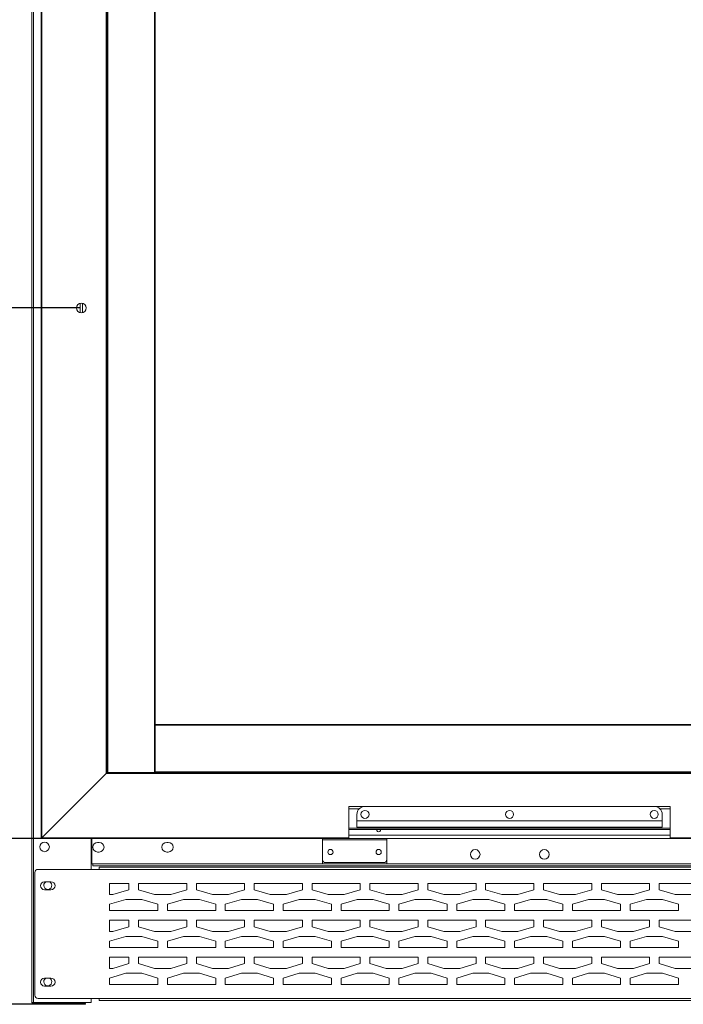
# Model space of a CAD drawing. Header units: millimetres. Extents: x 60669 to 65538, y 2663 to 5731.
# Tile 3 of 8: x 61078 to 61491, y 3688 to 4301. Entities that reach past the tile are written whole.
import ezdxf

# ---------------------------------------------------------------- set-up
doc = ezdxf.new("R2010")
doc.units = ezdxf.units.MM
doc.styles.get("Standard").update_dxf_attribs({"font": 'times.ttf'})
doc.dimstyles.new('ISO-25', dxfattribs={"dimtxt": 30, "dimasz": 20, "dimexe": 1.25, "dimexo": 0.625, "dimgap": 5, "dimtad": 1, "dimdsep": 46, "dimtxsty": 'Standard', "dimcen": 0, "dimclrd": 6, "dimclre": 6, "dimclrt": 6, "dimadec": 0, "dimazin": 0, "dimtfac": 1, "dimtofl": 0, "dimtmove": 0, "dimatfit": 3, "dimfxl": 1, "dimtfillclr": 6, "dimarcsym": 0})

# ---------------------------------------------------------------- blocks, each defined once
blk = doc.blocks.new('*D183')
at = {"color": 6, "lineweight": -2}
for p, q in [((61115.66, 4351.92), (61015.67, 4351.92)), ((61016.92, 4331.92), (61016.92, 4141.92)), ((61115.66, 4121.92), (61015.67, 4121.92))]:
    blk.add_line(p, q, dxfattribs=at)
at = {"color": 6}
for points in [[(61013.59, 4331.92), (61020.25, 4331.92), (61016.92, 4351.92)], [(61013.59, 4141.92), (61020.25, 4141.92), (61016.92, 4121.92)]]:
    blk.add_solid(points, dxfattribs=at)
at = {"layer": 'Defpoints', "color": 0}
for p in [(61116.28, 4351.92), (61016.92, 4121.92), (61116.28, 4121.92)]:
    blk.add_point(p, dxfattribs=at)
at = {"color": 6, "insert": (60996.66, 4236.92), "char_height": 30, "attachment_point": 5, "rotation": 90}
blk.add_mtext('230', dxfattribs=at)
blk = doc.blocks.new('*D184')
at = {"color": 6, "lineweight": -2}
for p, q in [((61115.66, 4121.92), (61015.67, 4121.92)), ((61016.92, 4101.92), (61016.92, 3811.62)), ((61115.66, 3791.62), (61015.67, 3791.62))]:
    blk.add_line(p, q, dxfattribs=at)
at = {"color": 6}
for points in [[(61013.59, 4101.92), (61020.25, 4101.92), (61016.92, 4121.92)], [(61013.59, 3811.62), (61020.25, 3811.62), (61016.92, 3791.62)]]:
    blk.add_solid(points, dxfattribs=at)
at = {"layer": 'Defpoints', "color": 0}
for p in [(61116.28, 4121.92), (61016.92, 3791.62), (61116.28, 3791.62)]:
    blk.add_point(p, dxfattribs=at)
at = {"color": 6, "insert": (60996.62, 3956.77), "char_height": 30, "attachment_point": 5, "rotation": 90}
blk.add_mtext('330.3', dxfattribs=at)
blk = doc.blocks.new('*D196')
at = {"color": 6, "lineweight": -2}
for p, q in [((61104.26, 5468.42), (60707.08, 5468.42)), ((60708.33, 5448.42), (60708.33, 3708.42)), ((61105.73, 3688.42), (60707.08, 3688.42))]:
    blk.add_line(p, q, dxfattribs=at)
at = {"color": 6}
for points in [[(60704.99, 5448.42), (60711.66, 5448.42), (60708.33, 5468.42)], [(60704.99, 3708.42), (60711.66, 3708.42), (60708.33, 3688.42)]]:
    blk.add_solid(points, dxfattribs=at)
at = {"layer": 'Defpoints', "color": 0}
for p in [(61104.88, 5468.42), (60708.33, 3688.42), (61106.36, 3688.42)]:
    blk.add_point(p, dxfattribs=at)
at = {"color": 6, "insert": (60688.02, 4578.42), "char_height": 30, "attachment_point": 5, "rotation": 90}
blk.add_mtext('1780', dxfattribs=at)

msp = doc.modelspace()

# ---------------------------------------------------------------- linework, layer by layer
at = {"color": 7, "linetype": 'Continuous', "lineweight": 18}
for p, q in [((61085.376, 3689.516), (61085.376, 5467.316)), ((61086.476, 3689.516), (61086.476, 5466.962)), ((61091.283, 5452.217), (61091.283, 3791.617)), ((61091.783, 5451.717), (61091.783, 3792.117)), ((61131.784, 5411.717), (61131.784, 3832.118)), ((61132.284, 5411.217), (61132.284, 3832.618)), ((61132.284, 3832.617), (61132.284, 5411.217)), ((61132.784, 3832.617), (61132.784, 5411.217)), ((61161.784, 3832.617), (61161.784, 5411.217)), ((61162.284, 3862.617), (61162.284, 5381.216)), ((61162.283, 3862.117), (61162.283, 3862.617)), ((61162.283, 3833.116), (61162.283, 3862.117)), ((61603.283, 3862.117), (61162.283, 3862.117)), ((61603.283, 3862.617), (61162.284, 3862.617)), ((61091.783, 3792.117), (61131.784, 3832.118)), ((61091.783, 3792.116), (61131.784, 3832.116)), ((61131.784, 3832.116), (61564.283, 3832.116)), ((61132.284, 3832.617), (61132.784, 3832.617)), ((61132.284, 3832.616), (61564.283, 3832.616)), ((61132.784, 3832.617), (61161.784, 3832.617)), ((61161.784, 3832.617), (61162.284, 3832.617)), ((61603.283, 3833.116), (61162.283, 3833.116)), ((61162.283, 3832.616), (61162.283, 3833.116)), ((61603.283, 3832.616), (61162.283, 3832.616)), ((61129.433, 3829.766), (61129.433, 3829.766)), ((61282.783, 3811.616), (61482.783, 3811.616)), ((61282.783, 3792.116), (61282.783, 3811.616)), ((61282.783, 3810.016), (61289.118, 3810.016)), ((61287.783, 3802.616), (61287.783, 3806.616)), ((61292.783, 3811.616), (61472.783, 3811.616)), ((61476.449, 3810.016), (61482.783, 3810.016)), ((61477.783, 3802.616), (61477.783, 3806.616)), ((61482.783, 3811.616), (61482.783, 3792.116)), ((61287.783, 3798.616), (61287.783, 3802.616)), ((61287.783, 3802.616), (61477.783, 3802.616)), ((61477.783, 3798.616), (61477.783, 3802.616)), ((61094.482, 3794.816), (61094.483, 3794.816)), ((61482.783, 3797.987), (61282.783, 3797.987)), ((61482.783, 3797.216), (61282.783, 3797.216)), ((61287.783, 3798.616), (61477.783, 3798.616)), ((61091.283, 3791.616), (61282.783, 3791.616)), ((61091.783, 3792.116), (61282.783, 3792.116)), ((61122.426, 3791.616), (61122.426, 3772.416)), ((61122.876, 3791.616), (61122.876, 3775.816)), ((61127.376, 3789.216), (61126.376, 3789.216)), ((61170.376, 3789.216), (61169.376, 3789.216)), ((61266.283, 3790.716), (61266.283, 3791.616)), ((61306.283, 3790.716), (61266.283, 3790.716)), ((61266.283, 3790.716), (61266.283, 3778.616)), ((61482.783, 3793.616), (61282.783, 3793.616)), ((61282.783, 3792.116), (61282.783, 3791.616)), ((61482.783, 3791.616), (61282.783, 3791.616)), ((61306.283, 3791.616), (61306.283, 3790.716)), ((61306.283, 3790.716), (61306.283, 3778.616)), ((61482.783, 3792.116), (61564.283, 3792.116)), ((61482.783, 3791.616), (61482.783, 3792.116)), ((61482.783, 3791.616), (61564.283, 3791.616)), ((61126.376, 3783.216), (61127.376, 3783.216)), ((61169.376, 3783.216), (61170.376, 3783.216)), ((61122.876, 3775.816), (61123.376, 3775.816)), ((61123.376, 3774.716), (61123.376, 3775.816)), ((61266.283, 3775.966), (61266.283, 3778.616)), ((61306.283, 3775.966), (61266.283, 3775.966)), ((61268.283, 3776.616), (61304.283, 3776.616)), ((61306.283, 3778.616), (61306.283, 3775.966)), ((61087.376, 3770.416), (61087.376, 3694.016)), ((61127.376, 3772.416), (61089.376, 3772.416)), ((61123.376, 3774.716), (61595.176, 3774.716)), ((61127.376, 3772.416), (61127.376, 3773.716)), ((61127.376, 3773.716), (61595.176, 3773.716)), ((61638.376, 3772.416), (61127.376, 3772.416)), ((61093.376, 3764.716), (61097.376, 3764.716)), ((61133.876, 3763.716), (61133.876, 3756.716)), ((61145.876, 3763.716), (61133.876, 3763.716)), ((61145.876, 3759.716), (61145.876, 3763.716)), ((61151.876, 3763.716), (61151.876, 3759.716)), ((61181.876, 3763.716), (61151.876, 3763.716)), ((61181.876, 3759.716), (61181.876, 3763.716)), ((61187.876, 3763.716), (61187.876, 3759.716)), ((61217.876, 3763.716), (61187.876, 3763.716)), ((61217.876, 3759.716), (61217.876, 3763.716)), ((61223.876, 3763.716), (61223.876, 3759.716)), ((61253.876, 3763.716), (61223.876, 3763.716)), ((61253.876, 3759.716), (61253.876, 3763.716)), ((61259.876, 3763.716), (61259.876, 3759.716)), ((61289.876, 3763.716), (61259.876, 3763.716)), ((61289.876, 3759.716), (61289.876, 3763.716)), ((61295.876, 3763.716), (61295.876, 3759.716)), ((61325.876, 3763.716), (61295.876, 3763.716)), ((61325.876, 3759.716), (61325.876, 3763.716)), ((61361.876, 3763.716), (61331.876, 3763.716)), ((61331.876, 3763.716), (61331.876, 3759.716)), ((61361.876, 3759.716), (61361.876, 3763.716)), ((61367.876, 3763.716), (61367.876, 3759.716)), ((61397.876, 3763.716), (61367.876, 3763.716)), ((61397.876, 3759.716), (61397.876, 3763.716)), ((61403.876, 3763.716), (61403.876, 3759.716)), ((61433.876, 3763.716), (61403.876, 3763.716)), ((61433.876, 3759.716), (61433.876, 3763.716)), ((61439.876, 3763.716), (61439.876, 3759.716)), ((61469.876, 3763.716), (61439.876, 3763.716)), ((61469.876, 3759.716), (61469.876, 3763.716)), ((61475.876, 3763.716), (61475.876, 3759.716)), ((61505.876, 3763.716), (61475.876, 3763.716)), ((61097.376, 3759.716), (61093.376, 3759.716)), ((61135.876, 3756.716), (61145.876, 3759.716)), ((61151.876, 3759.716), (61161.876, 3756.716)), ((61171.876, 3756.716), (61181.876, 3759.716)), ((61187.876, 3759.716), (61197.876, 3756.716)), ((61207.876, 3756.716), (61217.876, 3759.716)), ((61223.876, 3759.716), (61233.876, 3756.716)), ((61243.876, 3756.716), (61253.876, 3759.716)), ((61259.876, 3759.716), (61269.876, 3756.716)), ((61279.876, 3756.716), (61289.876, 3759.716)), ((61295.876, 3759.716), (61305.876, 3756.716)), ((61315.876, 3756.716), (61325.876, 3759.716)), ((61331.876, 3759.716), (61341.876, 3756.716)), ((61351.876, 3756.716), (61361.876, 3759.716)), ((61367.876, 3759.716), (61377.876, 3756.716)), ((61387.876, 3756.716), (61397.876, 3759.716)), ((61403.876, 3759.716), (61413.876, 3756.716)), ((61423.876, 3756.716), (61433.876, 3759.716)), ((61439.876, 3759.716), (61449.876, 3756.716)), ((61459.876, 3756.716), (61469.876, 3759.716)), ((61475.876, 3759.716), (61485.876, 3756.716)), ((61133.876, 3756.716), (61135.876, 3756.716)), ((61143.876, 3753.716), (61133.876, 3750.716)), ((61153.876, 3753.716), (61143.876, 3753.716)), ((61163.876, 3750.716), (61153.876, 3753.716)), ((61161.876, 3756.716), (61171.876, 3756.716)), ((61179.876, 3753.716), (61169.876, 3750.716)), ((61189.876, 3753.716), (61179.876, 3753.716)), ((61199.876, 3750.716), (61189.876, 3753.716)), ((61197.876, 3756.716), (61207.876, 3756.716)), ((61215.876, 3753.716), (61205.876, 3750.716)), ((61225.876, 3753.716), (61215.876, 3753.716)), ((61235.876, 3750.716), (61225.876, 3753.716)), ((61233.876, 3756.716), (61243.876, 3756.716)), ((61251.876, 3753.716), (61241.876, 3750.716)), ((61261.876, 3753.716), (61251.876, 3753.716)), ((61271.876, 3750.716), (61261.876, 3753.716)), ((61269.876, 3756.716), (61279.876, 3756.716)), ((61287.876, 3753.716), (61277.876, 3750.716)), ((61297.876, 3753.716), (61287.876, 3753.716)), ((61307.876, 3750.716), (61297.876, 3753.716)), ((61305.876, 3756.716), (61315.876, 3756.716)), ((61323.876, 3753.716), (61313.876, 3750.716)), ((61333.876, 3753.716), (61323.876, 3753.716)), ((61343.876, 3750.716), (61333.876, 3753.716)), ((61341.876, 3756.716), (61351.876, 3756.716)), ((61359.876, 3753.716), (61349.876, 3750.716)), ((61369.876, 3753.716), (61359.876, 3753.716)), ((61379.876, 3750.716), (61369.876, 3753.716)), ((61377.876, 3756.716), (61387.876, 3756.716)), ((61395.876, 3753.716), (61385.876, 3750.716)), ((61405.876, 3753.716), (61395.876, 3753.716)), ((61415.876, 3750.716), (61405.876, 3753.716)), ((61413.876, 3756.716), (61423.876, 3756.716)), ((61431.876, 3753.716), (61421.876, 3750.716)), ((61441.876, 3753.716), (61431.876, 3753.716)), ((61451.876, 3750.716), (61441.876, 3753.716)), ((61449.876, 3756.716), (61459.876, 3756.716)), ((61467.876, 3753.716), (61457.876, 3750.716)), ((61477.876, 3753.716), (61467.876, 3753.716)), ((61487.876, 3750.716), (61477.876, 3753.716)), ((61485.876, 3756.716), (61495.876, 3756.716)), ((61133.876, 3750.716), (61133.876, 3746.716)), ((61133.876, 3746.716), (61163.876, 3746.716)), ((61163.876, 3746.716), (61163.876, 3750.716)), ((61169.876, 3750.716), (61169.876, 3746.716)), ((61169.876, 3746.716), (61199.876, 3746.716)), ((61199.876, 3746.716), (61199.876, 3750.716)), ((61205.876, 3750.716), (61205.876, 3746.716)), ((61205.876, 3746.716), (61235.876, 3746.716)), ((61235.876, 3746.716), (61235.876, 3750.716)), ((61241.876, 3750.716), (61241.876, 3746.716)), ((61241.876, 3746.716), (61271.876, 3746.716)), ((61271.876, 3746.716), (61271.876, 3750.716)), ((61277.876, 3750.716), (61277.876, 3746.716)), ((61277.876, 3746.716), (61307.876, 3746.716)), ((61307.876, 3746.716), (61307.876, 3750.716)), ((61313.876, 3750.716), (61313.876, 3746.716)), ((61313.876, 3746.716), (61343.876, 3746.716)), ((61343.876, 3746.716), (61343.876, 3750.716)), ((61349.876, 3750.716), (61349.876, 3746.716)), ((61349.876, 3746.716), (61379.876, 3746.716)), ((61379.876, 3746.716), (61379.876, 3750.716)), ((61385.876, 3750.716), (61385.876, 3746.716)), ((61385.876, 3746.716), (61415.876, 3746.716)), ((61415.876, 3746.716), (61415.876, 3750.716)), ((61421.876, 3750.716), (61421.876, 3746.716)), ((61421.876, 3746.716), (61451.876, 3746.716)), ((61451.876, 3746.716), (61451.876, 3750.716)), ((61457.876, 3750.716), (61457.876, 3746.716)), ((61457.876, 3746.716), (61487.876, 3746.716)), ((61487.876, 3746.716), (61487.876, 3750.716)), ((61145.876, 3740.716), (61133.876, 3740.716)), ((61133.876, 3740.716), (61133.876, 3733.716)), ((61145.876, 3736.716), (61145.876, 3740.716)), ((61151.876, 3740.716), (61151.876, 3736.716)), ((61181.876, 3740.716), (61151.876, 3740.716)), ((61181.876, 3736.716), (61181.876, 3740.716)), ((61187.876, 3740.716), (61187.876, 3736.716)), ((61217.876, 3740.716), (61187.876, 3740.716)), ((61217.876, 3736.716), (61217.876, 3740.716)), ((61253.876, 3740.716), (61223.876, 3740.716)), ((61223.876, 3740.716), (61223.876, 3736.716)), ((61253.876, 3736.716), (61253.876, 3740.716)), ((61259.876, 3740.716), (61259.876, 3736.716)), ((61289.876, 3740.716), (61259.876, 3740.716)), ((61289.876, 3736.716), (61289.876, 3740.716)), ((61295.876, 3740.716), (61295.876, 3736.716)), ((61325.876, 3740.716), (61295.876, 3740.716)), ((61325.876, 3736.716), (61325.876, 3740.716)), ((61331.876, 3740.716), (61331.876, 3736.716)), ((61361.876, 3740.716), (61331.876, 3740.716)), ((61361.876, 3736.716), (61361.876, 3740.716)), ((61367.876, 3740.716), (61367.876, 3736.716)), ((61397.876, 3740.716), (61367.876, 3740.716)), ((61397.876, 3736.716), (61397.876, 3740.716)), ((61433.876, 3740.716), (61403.876, 3740.716)), ((61403.876, 3740.716), (61403.876, 3736.716)), ((61433.876, 3736.716), (61433.876, 3740.716)), ((61439.876, 3740.716), (61439.876, 3736.716)), ((61469.876, 3740.716), (61439.876, 3740.716)), ((61469.876, 3736.716), (61469.876, 3740.716)), ((61475.876, 3740.716), (61475.876, 3736.716)), ((61505.876, 3740.716), (61475.876, 3740.716)), ((61133.876, 3733.716), (61135.876, 3733.716)), ((61135.876, 3733.716), (61145.876, 3736.716)), ((61151.876, 3736.716), (61161.876, 3733.716)), ((61161.876, 3733.716), (61171.876, 3733.716)), ((61171.876, 3733.716), (61181.876, 3736.716)), ((61187.876, 3736.716), (61197.876, 3733.716)), ((61197.876, 3733.716), (61207.876, 3733.716)), ((61207.876, 3733.716), (61217.876, 3736.716)), ((61223.876, 3736.716), (61233.876, 3733.716)), ((61233.876, 3733.716), (61243.876, 3733.716)), ((61243.876, 3733.716), (61253.876, 3736.716)), ((61259.876, 3736.716), (61269.876, 3733.716)), ((61269.876, 3733.716), (61279.876, 3733.716)), ((61279.876, 3733.716), (61289.876, 3736.716)), ((61295.876, 3736.716), (61305.876, 3733.716)), ((61305.876, 3733.716), (61315.876, 3733.716)), ((61315.876, 3733.716), (61325.876, 3736.716)), ((61331.876, 3736.716), (61341.876, 3733.716)), ((61341.876, 3733.716), (61351.876, 3733.716)), ((61351.876, 3733.716), (61361.876, 3736.716)), ((61367.876, 3736.716), (61377.876, 3733.716)), ((61377.876, 3733.716), (61387.876, 3733.716)), ((61387.876, 3733.716), (61397.876, 3736.716)), ((61403.876, 3736.716), (61413.876, 3733.716)), ((61413.876, 3733.716), (61423.876, 3733.716)), ((61423.876, 3733.716), (61433.876, 3736.716)), ((61439.876, 3736.716), (61449.876, 3733.716)), ((61449.876, 3733.716), (61459.876, 3733.716)), ((61459.876, 3733.716), (61469.876, 3736.716)), ((61475.876, 3736.716), (61485.876, 3733.716)), ((61485.876, 3733.716), (61495.876, 3733.716)), ((61143.876, 3730.716), (61133.876, 3727.716)), ((61133.876, 3727.716), (61133.876, 3723.716)), ((61153.876, 3730.716), (61143.876, 3730.716)), ((61163.876, 3727.716), (61153.876, 3730.716)), ((61163.876, 3723.716), (61163.876, 3727.716)), ((61179.876, 3730.716), (61169.876, 3727.716)), ((61169.876, 3727.716), (61169.876, 3723.716)), ((61189.876, 3730.716), (61179.876, 3730.716)), ((61199.876, 3727.716), (61189.876, 3730.716)), ((61199.876, 3723.716), (61199.876, 3727.716)), ((61215.876, 3730.716), (61205.876, 3727.716)), ((61205.876, 3727.716), (61205.876, 3723.716)), ((61225.876, 3730.716), (61215.876, 3730.716)), ((61235.876, 3727.716), (61225.876, 3730.716)), ((61235.876, 3723.716), (61235.876, 3727.716)), ((61251.876, 3730.716), (61241.876, 3727.716)), ((61241.876, 3727.716), (61241.876, 3723.716)), ((61261.876, 3730.716), (61251.876, 3730.716)), ((61271.876, 3727.716), (61261.876, 3730.716)), ((61271.876, 3723.716), (61271.876, 3727.716)), ((61287.876, 3730.716), (61277.876, 3727.716)), ((61277.876, 3727.716), (61277.876, 3723.716)), ((61297.876, 3730.716), (61287.876, 3730.716)), ((61307.876, 3727.716), (61297.876, 3730.716)), ((61307.876, 3723.716), (61307.876, 3727.716)), ((61323.876, 3730.716), (61313.876, 3727.716)), ((61313.876, 3727.716), (61313.876, 3723.716)), ((61333.876, 3730.716), (61323.876, 3730.716)), ((61343.876, 3727.716), (61333.876, 3730.716)), ((61343.876, 3723.716), (61343.876, 3727.716)), ((61359.876, 3730.716), (61349.876, 3727.716)), ((61349.876, 3727.716), (61349.876, 3723.716)), ((61369.876, 3730.716), (61359.876, 3730.716)), ((61379.876, 3727.716), (61369.876, 3730.716)), ((61379.876, 3723.716), (61379.876, 3727.716)), ((61395.876, 3730.716), (61385.876, 3727.716)), ((61385.876, 3727.716), (61385.876, 3723.716)), ((61405.876, 3730.716), (61395.876, 3730.716)), ((61415.876, 3727.716), (61405.876, 3730.716)), ((61415.876, 3723.716), (61415.876, 3727.716)), ((61431.876, 3730.716), (61421.876, 3727.716)), ((61421.876, 3727.716), (61421.876, 3723.716)), ((61441.876, 3730.716), (61431.876, 3730.716)), ((61451.876, 3727.716), (61441.876, 3730.716)), ((61451.876, 3723.716), (61451.876, 3727.716)), ((61467.876, 3730.716), (61457.876, 3727.716)), ((61457.876, 3727.716), (61457.876, 3723.716)), ((61477.876, 3730.716), (61467.876, 3730.716)), ((61487.876, 3727.716), (61477.876, 3730.716)), ((61487.876, 3723.716), (61487.876, 3727.716)), ((61133.876, 3723.716), (61163.876, 3723.716)), ((61169.876, 3723.716), (61199.876, 3723.716)), ((61205.876, 3723.716), (61235.876, 3723.716)), ((61241.876, 3723.716), (61271.876, 3723.716)), ((61277.876, 3723.716), (61307.876, 3723.716)), ((61313.876, 3723.716), (61343.876, 3723.716)), ((61349.876, 3723.716), (61379.876, 3723.716)), ((61385.876, 3723.716), (61415.876, 3723.716)), ((61421.876, 3723.716), (61451.876, 3723.716)), ((61457.876, 3723.716), (61487.876, 3723.716)), ((61133.876, 3717.716), (61133.876, 3710.716)), ((61145.876, 3717.716), (61133.876, 3717.716)), ((61145.876, 3713.716), (61145.876, 3717.716)), ((61151.876, 3717.716), (61151.876, 3713.716)), ((61181.876, 3717.716), (61151.876, 3717.716)), ((61181.876, 3713.716), (61181.876, 3717.716)), ((61187.876, 3717.716), (61187.876, 3713.716)), ((61217.876, 3717.716), (61187.876, 3717.716)), ((61217.876, 3713.716), (61217.876, 3717.716)), ((61223.876, 3717.716), (61223.876, 3713.716)), ((61253.876, 3717.716), (61223.876, 3717.716)), ((61253.876, 3713.716), (61253.876, 3717.716)), ((61259.876, 3717.716), (61259.876, 3713.716)), ((61289.876, 3717.716), (61259.876, 3717.716)), ((61289.876, 3713.716), (61289.876, 3717.716)), ((61295.876, 3717.716), (61295.876, 3713.716)), ((61325.876, 3717.716), (61295.876, 3717.716)), ((61325.876, 3713.716), (61325.876, 3717.716)), ((61331.876, 3717.716), (61331.876, 3713.716)), ((61361.876, 3717.716), (61331.876, 3717.716)), ((61361.876, 3713.716), (61361.876, 3717.716)), ((61367.876, 3717.716), (61367.876, 3713.716)), ((61397.876, 3717.716), (61367.876, 3717.716)), ((61397.876, 3713.716), (61397.876, 3717.716)), ((61403.876, 3717.716), (61403.876, 3713.716)), ((61433.876, 3717.716), (61403.876, 3717.716)), ((61433.876, 3713.716), (61433.876, 3717.716)), ((61439.876, 3717.716), (61439.876, 3713.716)), ((61469.876, 3717.716), (61439.876, 3717.716)), ((61469.876, 3713.716), (61469.876, 3717.716)), ((61475.876, 3717.716), (61475.876, 3713.716)), ((61505.876, 3717.716), (61475.876, 3717.716)), ((61133.876, 3710.716), (61135.876, 3710.716)), ((61135.876, 3710.716), (61145.876, 3713.716)), ((61151.876, 3713.716), (61161.876, 3710.716)), ((61161.876, 3710.716), (61171.876, 3710.716)), ((61171.876, 3710.716), (61181.876, 3713.716)), ((61187.876, 3713.716), (61197.876, 3710.716)), ((61197.876, 3710.716), (61207.876, 3710.716)), ((61207.876, 3710.716), (61217.876, 3713.716)), ((61223.876, 3713.716), (61233.876, 3710.716)), ((61233.876, 3710.716), (61243.876, 3710.716)), ((61243.876, 3710.716), (61253.876, 3713.716)), ((61259.876, 3713.716), (61269.876, 3710.716)), ((61269.876, 3710.716), (61279.876, 3710.716)), ((61279.876, 3710.716), (61289.876, 3713.716)), ((61295.876, 3713.716), (61305.876, 3710.716)), ((61305.876, 3710.716), (61315.876, 3710.716)), ((61315.876, 3710.716), (61325.876, 3713.716)), ((61331.876, 3713.716), (61341.876, 3710.716)), ((61341.876, 3710.716), (61351.876, 3710.716)), ((61351.876, 3710.716), (61361.876, 3713.716)), ((61367.876, 3713.716), (61377.876, 3710.716)), ((61377.876, 3710.716), (61387.876, 3710.716)), ((61387.876, 3710.716), (61397.876, 3713.716)), ((61403.876, 3713.716), (61413.876, 3710.716)), ((61413.876, 3710.716), (61423.876, 3710.716)), ((61423.876, 3710.716), (61433.876, 3713.716)), ((61439.876, 3713.716), (61449.876, 3710.716)), ((61449.876, 3710.716), (61459.876, 3710.716)), ((61459.876, 3710.716), (61469.876, 3713.716)), ((61475.876, 3713.716), (61485.876, 3710.716)), ((61485.876, 3710.716), (61495.876, 3710.716)), ((61097.376, 3704.716), (61093.376, 3704.716)), ((61143.876, 3707.716), (61133.876, 3704.716)), ((61133.876, 3704.716), (61133.876, 3700.716)), ((61153.876, 3707.716), (61143.876, 3707.716)), ((61163.876, 3704.716), (61153.876, 3707.716)), ((61163.876, 3700.716), (61163.876, 3704.716)), ((61179.876, 3707.716), (61169.876, 3704.716)), ((61169.876, 3704.716), (61169.876, 3700.716)), ((61189.876, 3707.716), (61179.876, 3707.716)), ((61199.876, 3704.716), (61189.876, 3707.716)), ((61199.876, 3700.716), (61199.876, 3704.716)), ((61215.876, 3707.716), (61205.876, 3704.716)), ((61205.876, 3704.716), (61205.876, 3700.716)), ((61225.876, 3707.716), (61215.876, 3707.716)), ((61235.876, 3704.716), (61225.876, 3707.716)), ((61235.876, 3700.716), (61235.876, 3704.716)), ((61251.876, 3707.716), (61241.876, 3704.716)), ((61241.876, 3704.716), (61241.876, 3700.716)), ((61261.876, 3707.716), (61251.876, 3707.716)), ((61271.876, 3704.716), (61261.876, 3707.716)), ((61271.876, 3700.716), (61271.876, 3704.716)), ((61287.876, 3707.716), (61277.876, 3704.716)), ((61277.876, 3704.716), (61277.876, 3700.716)), ((61297.876, 3707.716), (61287.876, 3707.716)), ((61307.876, 3704.716), (61297.876, 3707.716)), ((61307.876, 3700.716), (61307.876, 3704.716)), ((61323.876, 3707.716), (61313.876, 3704.716)), ((61313.876, 3704.716), (61313.876, 3700.716)), ((61333.876, 3707.716), (61323.876, 3707.716)), ((61343.876, 3704.716), (61333.876, 3707.716)), ((61343.876, 3700.716), (61343.876, 3704.716)), ((61359.876, 3707.716), (61349.876, 3704.716)), ((61349.876, 3704.716), (61349.876, 3700.716)), ((61369.876, 3707.716), (61359.876, 3707.716)), ((61379.876, 3704.716), (61369.876, 3707.716)), ((61379.876, 3700.716), (61379.876, 3704.716)), ((61395.876, 3707.716), (61385.876, 3704.716)), ((61385.876, 3704.716), (61385.876, 3700.716)), ((61405.876, 3707.716), (61395.876, 3707.716)), ((61415.876, 3704.716), (61405.876, 3707.716)), ((61415.876, 3700.716), (61415.876, 3704.716)), ((61431.876, 3707.716), (61421.876, 3704.716)), ((61421.876, 3704.716), (61421.876, 3700.716)), ((61441.876, 3707.716), (61431.876, 3707.716)), ((61451.876, 3704.716), (61441.876, 3707.716)), ((61451.876, 3700.716), (61451.876, 3704.716)), ((61467.876, 3707.716), (61457.876, 3704.716)), ((61457.876, 3704.716), (61457.876, 3700.716)), ((61477.876, 3707.716), (61467.876, 3707.716)), ((61487.876, 3704.716), (61477.876, 3707.716)), ((61487.876, 3700.716), (61487.876, 3704.716)), ((61093.376, 3699.716), (61097.376, 3699.716)), ((61133.876, 3700.716), (61163.876, 3700.716)), ((61169.876, 3700.716), (61199.876, 3700.716)), ((61205.876, 3700.716), (61235.876, 3700.716)), ((61241.876, 3700.716), (61271.876, 3700.716)), ((61277.876, 3700.716), (61307.876, 3700.716)), ((61313.876, 3700.716), (61343.876, 3700.716)), ((61349.876, 3700.716), (61379.876, 3700.716)), ((61385.876, 3700.716), (61415.876, 3700.716)), ((61421.876, 3700.716), (61451.876, 3700.716)), ((61457.876, 3700.716), (61487.876, 3700.716)), ((61089.376, 3692.016), (61127.376, 3692.016)), ((61122.426, 3692.016), (61122.426, 3689.516)), ((61127.376, 3690.716), (61127.376, 3692.016)), ((61127.376, 3692.016), (61638.376, 3692.016)), ((61127.376, 3690.716), (61638.376, 3690.716)), ((61086.476, 3689.516), (61085.376, 3689.516)), ((61122.426, 3689.516), (61086.476, 3689.516)), ((61086.476, 3689.016), (61086.476, 3688.416)), ((61115.876, 3689.016), (61086.476, 3689.016)), ((61115.876, 3688.416), (61086.476, 3688.416)), ((61115.876, 3688.416), (61115.876, 3689.016)), ((61115.876, 3689.016), (61118.876, 3689.016)), ((61118.876, 3688.416), (61115.876, 3688.416)), ((61118.876, 3689.016), (61118.876, 3688.416))]:
    msp.add_line(p, q, dxfattribs=at)
at = {"color": 8, "linetype": 'Continuous', "lineweight": 18}
for p, q in [((61115.531, 4119.013), (61115.531, 4124.821)), ((61117.036, 4119.013), (61117.036, 4124.821)), ((61132.284, 3832.617), (61129.433, 3829.766)), ((61095.083, 3795.416), (61095.083, 3795.417)), ((61123.376, 3775.816), (61587.876, 3775.816))]:
    msp.add_line(p, q, dxfattribs=at)
at = {"color": 7, "linetype": 'Continuous', "lineweight": 18, "flags": 128}
for points in [[(61131.784, 3832.118), (61131.871, 3832.204), (61131.955, 3832.289), (61132.034, 3832.368), (61132.105, 3832.439), (61132.167, 3832.501), (61132.217, 3832.551), (61132.254, 3832.587), (61132.276, 3832.61), (61132.284, 3832.618)], [(61131.784, 3832.116), (61131.871, 3832.203), (61131.955, 3832.287), (61132.034, 3832.366), (61132.105, 3832.438), (61132.167, 3832.499), (61132.217, 3832.549), (61132.254, 3832.586), (61132.276, 3832.609), (61132.284, 3832.616)], [(61091.283, 3791.617), (61091.293, 3791.627), (61091.322, 3791.655), (61091.368, 3791.701), (61091.43, 3791.764), (61091.506, 3791.839), (61091.592, 3791.926), (61091.686, 3792.02), (61091.783, 3792.117)], [(61091.283, 3791.616), (61091.293, 3791.625), (61091.322, 3791.654), (61091.368, 3791.7), (61091.43, 3791.762), (61091.506, 3791.838), (61091.592, 3791.924), (61091.686, 3792.018), (61091.783, 3792.116)]]:
    msp.add_lwpolyline(points, dxfattribs=at)
at = {"color": 7, "linetype": 'Continuous', "lineweight": 18}
for centre in [(61116.283, 4121.917), (61093.376, 3786.416), (61361.376, 3781.716), (61404.376, 3781.716)]:
    msp.add_circle(centre, 3, dxfattribs=at)
for centre, radius, start, end in [((61292.783, 3806.616), 5, 90, 180), ((61292.783, 3806.616), 2.5, 0, 180), ((61292.783, 3806.616), 2.5, 180, 0), ((61382.783, 3806.616), 2.5, 0, 180), ((61382.783, 3806.616), 2.5, 180, 0), ((61472.783, 3806.616), 2.5, 0, 180), ((61472.783, 3806.616), 2.5, 180, 0), ((61472.783, 3806.616), 5, 0, 90), ((61301.283, 3797.016), 1.25, 170.779889, 9.220111), ((61126.376, 3786.216), 3, 90, 270), ((61127.376, 3786.216), 3, 270, 90), ((61169.376, 3786.216), 3, 90, 270), ((61170.376, 3786.216), 3, 270, 90), ((61271.283, 3783.216), 1.6, 0, 180), ((61271.283, 3783.216), 1.6, 180, 0), ((61301.283, 3783.216), 1.6, 0, 180), ((61301.283, 3783.216), 1.6, 180, 0), ((61268.283, 3778.616), 2, 180, 270), ((61304.283, 3778.616), 2, 270, 0), ((61089.376, 3770.416), 2, 90, 180), ((61093.376, 3762.216), 2.5, 90, 270), ((61095.376, 3762.416), 2.5, 113.073918, 180), ((61095.376, 3762.416), 2.5, 180, 66.926082), ((61097.376, 3762.216), 2.5, 270, 90), ((61093.376, 3702.216), 2.5, 90, 270), ((61095.376, 3702.416), 2.5, 113.073918, 180), ((61095.376, 3702.416), 2.5, 180, 66.926082), ((61097.376, 3702.216), 2.5, 270, 90), ((61089.376, 3694.016), 2, 180, 270), ((61086.476, 3689.516), 1.1, 180, 270), ((61086.476, 3689.516), 0.5, 180, 270)]:
    msp.add_arc(centre, radius, start, end, dxfattribs=at)

# ---------------------------------------------------------------- dimensions: what is measured, and where the dimension line sits
for base, p1, p2, picture, middle in [((60708.325, 3688.416), (61104.884, 5468.416), (61106.356, 3688.416), '*D196', (60688.022, 4578.416)), ((61016.919, 4121.917), (61116.283, 4351.917), (61116.283, 4121.917), '*D183', (60996.659, 4236.917)), ((61016.919, 3791.616), (61116.283, 4121.917), (61116.283, 3791.616), '*D184', (60996.616, 3956.766))]:
    dim = msp.add_linear_dim(base=base, p1=p1, p2=p2, angle=90, dimstyle='ISO-25')
    dim.commit()
    dim.dimension.update_dxf_attribs({"geometry": picture, "text_midpoint": middle})

doc.saveas('drawing.dxf')
